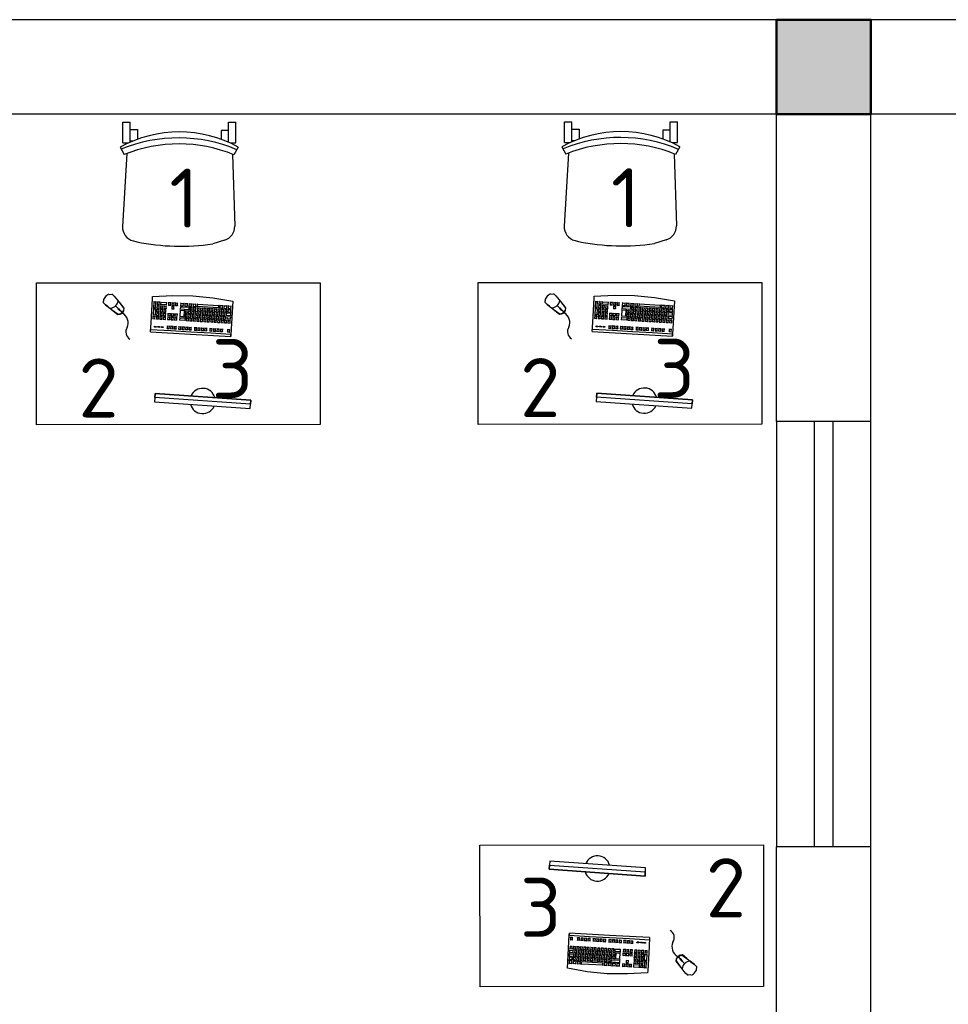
# Model space of a CAD drawing. Header units: millimetres. Extents: x 151654 to 877351, y 70322 to 154322.
# Tile 148 of 173: x 381849 to 385779, y 112288 to 116454. Entities that reach past the tile are written whole.
import ezdxf

# ---------------------------------------------------------------- set-up
doc = ezdxf.new("R2010")
doc.units = ezdxf.units.MM
doc.layers.add('kolonn', color=7, linetype='Continuous')
doc.layers.add('технологич.о', color=152, linetype='Continuous', lineweight=30)
doc.styles.add('GOST', font='isocpeur.ttf')

# ---------------------------------------------------------------- blocks, each defined once
blk = doc.blocks.new('ghsdd')
at = {"ltscale": 50, "true_color": 0x757575}
h = blk.add_hatch(color=8, dxfattribs=at)
h.paths.add_polyline_path([(0, 200), (-200, 200), (-200, 0), (0, 0)])
h.paths.add_polyline_path([(200, 0), (200, 200), (0, 200), (0, 0)])
h.paths.add_polyline_path([(0, 0), (-200, 0), (-200, -200), (0, -200)])
h.paths.add_polyline_path([(0, 0), (0, -200), (200, -200), (200, 0)])
at = {"lineweight": 50, "ltscale": 50}
blk.add_lwpolyline([(200, 200), (200, -200), (-200, -200), (-200, 200), (200, 200)], dxfattribs=at)
blk = doc.blocks.new('клавиатура')
at = {"layer": 'технологич.о', "ltscale": 2}
for p, q in [((-819747.7, 168021.3), (-819733.3, 168105.6)), ((-819733.3, 168105.6), (-819592.6, 168097.4)), ((-819712.4, 168098.6), (-819713.7, 168099.7)), ((-819713.1, 168087), (-819712.4, 168098.6)), ((-819701.9, 168098), (-819712.4, 168098.6)), ((-819702.6, 168086.4), (-819701.9, 168098)), ((-819701.9, 168098), (-819700.9, 168098.7)), ((-819697.1, 168097.7), (-819698.3, 168098.8)), ((-819697.8, 168086), (-819697.1, 168097.7)), ((-819686.6, 168097.1), (-819697.1, 168097.7)), ((-819687.3, 168085.4), (-819686.6, 168097.1)), ((-819686.6, 168097.1), (-819685.7, 168097.7)), ((-819682.4, 168096.8), (-819683.4, 168097.8)), ((-819683.4, 168078.8), (-819682.4, 168096.8)), ((-819682.4, 168096.8), (-819671.9, 168096.2)), ((-819671.9, 168096.2), (-819672.9, 168078.2)), ((-819671.9, 168096.2), (-819671.1, 168096.8)), ((-819667.1, 168095.9), (-819668, 168096.8)), ((-819667.9, 168081.1), (-819667.1, 168095.9)), ((-819667.1, 168095.9), (-819656.6, 168095.3)), ((-819656.6, 168095.3), (-819657.4, 168080.5)), ((-819656.6, 168095.3), (-819655.8, 168095.8)), ((-819651.1, 168095), (-819652.1, 168095.9)), ((-819651.7, 168086), (-819651.1, 168095)), ((-819640.6, 168094.4), (-819651.1, 168095)), ((-819641.1, 168085.4), (-819640.6, 168094.4)), ((-819640.6, 168094.4), (-819639.9, 168094.9)), ((-819613.1, 168092.8), (-819613.9, 168093.5)), ((-819592.6, 168097.4), (-819598, 168012.6)), ((-819593.9, 167927.3), (-819584.1, 168096.9)), ((-819584.1, 168096.9), (-819592.6, 168097.4)), ((-819591.9, 168097.4), (-819584.1, 168096.9)), ((-819716.4, 168050.3), (-819715.2, 168051.6)), ((-819714.5, 168063.2), (-819715.6, 168064.3)), ((-819715.4, 168067.9), (-819714.1, 168069.2)), ((-819715.2, 168051.6), (-819714.5, 168063.2)), ((-819715.2, 168051.6), (-819704.6, 168051)), ((-819713.5, 168080.8), (-819714.7, 168081.9)), ((-819714.5, 168085.6), (-819713.1, 168087)), ((-819704, 168062.6), (-819714.5, 168063.2)), ((-819714.1, 168069.2), (-819713.5, 168080.8)), ((-819714.1, 168069.2), (-819703.6, 168068.6)), ((-819702.9, 168080.2), (-819713.5, 168080.8)), ((-819713.1, 168087), (-819702.6, 168086.4)), ((-819704.6, 168051), (-819704, 168062.6)), ((-819704, 168062.6), (-819703, 168063.2)), ((-819703.6, 168068.6), (-819702.9, 168080.2)), ((-819703.6, 168068.6), (-819702.8, 168067.6)), ((-819702.9, 168080.2), (-819701.9, 168080.9)), ((-819702.6, 168086.4), (-819701.7, 168085.3)), ((-819699.9, 168052), (-819700.9, 168052.9)), ((-819700.7, 168056.8), (-819699.6, 168057.6)), ((-819700.5, 168043.1), (-819699.9, 168052)), ((-819699.1, 168066.6), (-819700.1, 168067.5)), ((-819699.9, 168071.3), (-819698.8, 168072.2)), ((-819689.4, 168051.4), (-819699.9, 168052)), ((-819699.6, 168057.6), (-819699.1, 168066.6)), ((-819699.6, 168057.6), (-819689.1, 168057)), ((-819698.2, 168081.2), (-819699.3, 168082.2)), ((-819688.6, 168066), (-819699.1, 168066.6)), ((-819699, 168085.1), (-819697.8, 168086)), ((-819698.8, 168072.2), (-819698.2, 168081.2)), ((-819698.8, 168072.2), (-819688.2, 168071.6)), ((-819687.7, 168080.6), (-819698.2, 168081.2)), ((-819697.8, 168086), (-819687.3, 168085.4)), ((-819689.9, 168042.5), (-819689.4, 168051.4)), ((-819689.4, 168051.4), (-819688.7, 168051.9)), ((-819689.1, 168057), (-819688.6, 168066)), ((-819689.1, 168057), (-819688.4, 168056.4)), ((-819688.6, 168066), (-819687.8, 168066.5)), ((-819688.2, 168071.6), (-819687.7, 168080.6)), ((-819688.2, 168071.6), (-819687.5, 168070.9)), ((-819687.7, 168080.6), (-819686.8, 168081.2)), ((-819687.3, 168085.4), (-819686.5, 168084.7)), ((-819684.2, 168058.5), (-819685.1, 168059.3)), ((-819684.9, 168063.3), (-819683.9, 168064.2)), ((-819684.7, 168049.6), (-819684.2, 168058.5)), ((-819684.5, 168077.9), (-819683.4, 168078.8)), ((-819683.3, 168073.1), (-819684.3, 168074)), ((-819673.7, 168057.9), (-819684.2, 168058.5)), ((-819683.9, 168064.2), (-819683.3, 168073.1)), ((-819683.9, 168064.2), (-819673.3, 168063.6)), ((-819683.4, 168078.8), (-819672.9, 168078.2)), ((-819672.8, 168072.5), (-819683.3, 168073.1)), ((-819674.2, 168048.9), (-819673.7, 168057.9)), ((-819673.7, 168057.9), (-819673, 168058.4)), ((-819673.3, 168063.6), (-819672.8, 168072.5)), ((-819673.3, 168063.6), (-819672.7, 168062.9)), ((-819672.9, 168078.2), (-819672.3, 168077.5)), ((-819672.8, 168072.5), (-819672.1, 168073)), ((-819670.2, 168050.7), (-819669.2, 168051.4)), ((-819668.7, 168060.4), (-819669.5, 168061.2)), ((-819669.4, 168065.2), (-819668.4, 168066)), ((-819669.2, 168051.4), (-819668.7, 168060.4)), ((-819669.2, 168051.4), (-819658.7, 168050.8)), ((-819668.9, 168080.2), (-819667.9, 168081.1)), ((-819667.9, 168075), (-819668.8, 168075.8)), ((-819658.2, 168059.8), (-819668.7, 168060.4)), ((-819668.4, 168066), (-819667.9, 168075)), ((-819668.4, 168066), (-819657.8, 168065.4)), ((-819667.9, 168081.1), (-819657.4, 168080.5)), ((-819657.3, 168074.4), (-819667.9, 168075)), ((-819658.7, 168050.8), (-819658.2, 168059.8)), ((-819658.2, 168059.8), (-819657.5, 168060.2)), ((-819657.8, 168065.4), (-819657.3, 168074.4)), ((-819657.8, 168065.4), (-819657.3, 168064.8)), ((-819657.4, 168080.5), (-819656.8, 168079.9)), ((-819657.3, 168074.4), (-819656.6, 168074.9)), ((-819653.7, 168051.4), (-819654.6, 168052.2)), ((-819654.3, 168056.2), (-819653.3, 168057)), ((-819654.2, 168042.4), (-819653.7, 168051.4)), ((-819652.8, 168065.9), (-819653.7, 168066.8)), ((-819643.1, 168050.8), (-819653.7, 168051.4)), ((-819653.5, 168070.7), (-819652.5, 168071.5)), ((-819653.3, 168057), (-819652.8, 168065.9)), ((-819653.3, 168057), (-819642.8, 168056.3)), ((-819652, 168080.5), (-819652.9, 168081.3)), ((-819642.3, 168065.3), (-819652.8, 168065.9)), ((-819652.7, 168085.2), (-819651.7, 168086)), ((-819652.5, 168071.5), (-819652, 168080.5)), ((-819652.5, 168071.5), (-819642, 168070.9)), ((-819641.5, 168079.9), (-819652, 168080.5)), ((-819651.7, 168086), (-819641.1, 168085.4)), ((-819642.8, 168056.3), (-819642.3, 168065.3)), ((-819642.8, 168056.3), (-819642.2, 168055.7)), ((-819642.3, 168065.3), (-819641.6, 168065.8)), ((-819642, 168070.9), (-819641.5, 168079.9)), ((-819642, 168070.9), (-819641.4, 168070.3)), ((-819641.5, 168079.9), (-819640.8, 168080.4)), ((-819641.1, 168085.4), (-819640.5, 168084.8)), ((-819616.2, 168053.6), (-819615.4, 168054.3)), ((-819614.8, 168063.2), (-819615.6, 168064)), ((-819615.4, 168054.3), (-819614.8, 168063.2)), ((-819615.4, 168054.3), (-819604.8, 168053.7)), ((-819604.3, 168062.6), (-819614.8, 168063.2)), ((-819614.5, 168083.2), (-819613.7, 168083.8)), ((-819613.7, 168083.8), (-819613.1, 168092.8)), ((-819613.7, 168083.8), (-819603.1, 168083.2)), ((-819602.6, 168092.2), (-819613.1, 168092.8)), ((-819604.8, 168053.7), (-819604.3, 168062.6)), ((-819604.8, 168053.7), (-819604.1, 168052.9)), ((-819604.3, 168062.6), (-819603.4, 168063.3)), ((-819603.1, 168083.2), (-819602.6, 168092.2)), ((-819603.1, 168083.2), (-819602.3, 168082.4)), ((-819602.6, 168092.2), (-819601.7, 168092.8)), ((-819756.1, 167936.7), (-819747.7, 168021.3)), ((-819720.7, 167956.1), (-819715.5, 168046)), ((-819715.5, 168046), (-819716.6, 168047.1)), ((-819715.5, 168046), (-819705, 168045.4)), ((-819705, 168045.4), (-819710.2, 167955.5)), ((-819705, 168045.4), (-819704.1, 168046)), ((-819704.6, 168051), (-819703.9, 168050)), ((-819703.2, 168012.6), (-819702.2, 168013.4)), ((-819701.7, 168022.4), (-819702.6, 168023.3)), ((-819702.3, 168027.5), (-819701.3, 168028.3)), ((-819702.2, 168013.4), (-819701.7, 168022.4)), ((-819702.2, 168013.4), (-819691.6, 168012.8)), ((-819700.8, 168037.3), (-819701.7, 168038.2)), ((-819691.1, 168021.8), (-819701.7, 168022.4)), ((-819701.5, 168042.2), (-819700.5, 168043.1)), ((-819701.3, 168028.3), (-819700.8, 168037.3)), ((-819701.3, 168028.3), (-819690.8, 168027.7)), ((-819690.3, 168036.7), (-819700.8, 168037.3)), ((-819700.5, 168043.1), (-819689.9, 168042.5)), ((-819691.6, 168012.8), (-819691.1, 168021.8)), ((-819691.6, 168012.8), (-819691, 168012.2)), ((-819691.1, 168021.8), (-819690.4, 168022.3)), ((-819690.8, 168027.7), (-819690.3, 168036.7)), ((-819690.8, 168027.7), (-819690.1, 168027.1)), ((-819690.3, 168036.7), (-819689.5, 168037.2)), ((-819689.9, 168042.5), (-819689.3, 168041.8)), ((-819686.7, 168014.3), (-819687.6, 168015.1)), ((-819687.4, 168019.5), (-819686.4, 168020.3)), ((-819687.3, 168005.3), (-819686.7, 168014.3)), ((-819685.9, 168029.2), (-819686.8, 168030)), ((-819676.2, 168013.7), (-819686.7, 168014.3)), ((-819686.5, 168034.2), (-819685.5, 168035)), ((-819686.4, 168020.3), (-819685.9, 168029.2)), ((-819686.4, 168020.3), (-819675.9, 168019.6)), ((-819685, 168044), (-819685.9, 168044.8)), ((-819675.4, 168028.6), (-819685.9, 168029.2)), ((-819685.7, 168048.8), (-819684.7, 168049.6)), ((-819685.5, 168035), (-819685, 168044)), ((-819685.5, 168035), (-819675, 168034.4)), ((-819674.5, 168043.3), (-819685, 168044)), ((-819684.7, 168049.6), (-819674.2, 168048.9)), ((-819676.7, 168004.7), (-819676.2, 168013.7)), ((-819676.2, 168013.7), (-819675.6, 168014.2)), ((-819675.9, 168019.6), (-819675.4, 168028.6)), ((-819675.9, 168019.6), (-819675.3, 168019.1)), ((-819675.4, 168028.6), (-819674.7, 168029.1)), ((-819675, 168034.4), (-819674.5, 168043.3)), ((-819675, 168034.4), (-819674.4, 168033.8)), ((-819674.5, 168043.3), (-819673.8, 168043.8)), ((-819674.2, 168048.9), (-819673.6, 168048.4)), ((-819671.3, 168016.2), (-819672.1, 168017)), ((-819671.9, 168021.4), (-819670.9, 168022.1)), ((-819671.8, 168007.2), (-819671.3, 168016.2)), ((-819660.7, 168015.6), (-819671.3, 168016.2)), ((-819670.4, 168031.1), (-819671.2, 168031.9)), ((-819671, 168036.1), (-819670.1, 168036.8)), ((-819670.9, 168022.1), (-819670.4, 168031.1)), ((-819670.9, 168022.1), (-819660.4, 168021.5)), ((-819669.5, 168045.8), (-819670.4, 168046.6)), ((-819659.9, 168030.5), (-819670.4, 168031.1)), ((-819670.1, 168036.8), (-819669.5, 168045.8)), ((-819670.1, 168036.8), (-819659.5, 168036.2)), ((-819659, 168045.2), (-819669.5, 168045.8)), ((-819661.3, 168006.6), (-819660.7, 168015.6)), ((-819660.7, 168015.6), (-819660.1, 168016)), ((-819660.4, 168021.5), (-819659.9, 168030.5)), ((-819660.4, 168021.5), (-819659.8, 168020.9)), ((-819659.9, 168030.5), (-819659.2, 168030.9)), ((-819659.5, 168036.2), (-819659, 168045.2)), ((-819659.5, 168036.2), (-819659, 168035.7)), ((-819659, 168045.2), (-819658.4, 168045.6)), ((-819658.7, 168050.8), (-819658.1, 168050.2)), ((-819656.9, 168012.5), (-819655.9, 168013.3)), ((-819655.4, 168022.3), (-819656.3, 168023.1)), ((-819656, 168027.1), (-819655, 168027.9)), ((-819655.9, 168013.3), (-819655.4, 168022.3)), ((-819655.9, 168013.3), (-819645.3, 168012.7)), ((-819654.5, 168036.8), (-819655.4, 168037.7)), ((-819644.8, 168021.7), (-819655.4, 168022.3)), ((-819655.2, 168041.6), (-819654.2, 168042.4)), ((-819655, 168027.9), (-819654.5, 168036.8)), ((-819655, 168027.9), (-819644.5, 168027.3)), ((-819644, 168036.2), (-819654.5, 168036.8)), ((-819654.2, 168042.4), (-819643.7, 168041.8)), ((-819645.3, 168012.7), (-819644.8, 168021.7)), ((-819645.3, 168012.7), (-819644.8, 168012.1)), ((-819644.8, 168021.7), (-819644.1, 168022.2)), ((-819644.5, 168027.3), (-819644, 168036.2)), ((-819644.5, 168027.3), (-819643.9, 168026.6)), ((-819644, 168036.2), (-819643.3, 168036.7)), ((-819643.7, 168041.8), (-819643.1, 168050.8)), ((-819643.7, 168041.8), (-819643.1, 168041.2)), ((-819643.1, 168050.8), (-819642.4, 168051.3)), ((-819617.4, 168018.4), (-819618.2, 168019.1)), ((-819618, 168023.7), (-819617.1, 168024.3)), ((-819618, 168009.4), (-819617.4, 168018.4)), ((-819616.6, 168033.3), (-819617.4, 168034)), ((-819606.9, 168017.8), (-819617.4, 168018.4)), ((-819617.1, 168038.4), (-819616.2, 168039.1)), ((-819617.1, 168024.3), (-819616.6, 168033.3)), ((-819617.1, 168024.3), (-819606.6, 168023.7)), ((-819606.1, 168032.7), (-819616.6, 168033.3)), ((-819615.7, 168048.1), (-819616.5, 168048.8)), ((-819616.2, 168039.1), (-819615.7, 168048.1)), ((-819616.2, 168039.1), (-819605.7, 168038.5)), ((-819605.2, 168047.5), (-819615.7, 168048.1)), ((-819607.4, 168008.8), (-819606.9, 168017.8)), ((-819606.9, 168017.8), (-819606, 168018.4)), ((-819606.6, 168023.7), (-819606.1, 168032.7)), ((-819606.6, 168023.7), (-819605.8, 168022.9)), ((-819606.1, 168032.7), (-819605.1, 168033.3)), ((-819605.7, 168038.5), (-819605.2, 168047.5)), ((-819605.7, 168038.5), (-819604.9, 168037.7)), ((-819605.2, 168047.5), (-819604.3, 168048.1)), ((-819598, 168012.6), (-819602.5, 167927.8)), ((-819705.7, 167969), (-819704.7, 167969.8)), ((-819704.2, 167978.7), (-819705.1, 167979.6)), ((-819704.9, 167983.5), (-819703.9, 167984.3)), ((-819704.7, 167969.8), (-819704.2, 167978.7)), ((-819704.7, 167969.8), (-819694.2, 167969.2)), ((-819703.3, 167993.3), (-819704.3, 167994.1)), ((-819693.7, 167978.1), (-819704.2, 167978.7)), ((-819704, 167998.1), (-819703, 167998.9)), ((-819703.9, 167984.3), (-819703.3, 167993.3)), ((-819703.9, 167984.3), (-819693.3, 167983.7)), ((-819702.5, 168007.8), (-819703.4, 168008.7)), ((-819692.8, 167992.7), (-819703.3, 167993.3)), ((-819703, 167998.9), (-819702.5, 168007.8)), ((-819703, 167998.9), (-819692.5, 167998.2)), ((-819692, 168007.2), (-819702.5, 168007.8)), ((-819694.2, 167969.2), (-819693.7, 167978.1)), ((-819694.2, 167969.2), (-819693.6, 167968.6)), ((-819693.7, 167978.1), (-819693, 167978.6)), ((-819693.3, 167983.7), (-819692.8, 167992.7)), ((-819693.3, 167983.7), (-819692.7, 167983.1)), ((-819692.8, 167992.7), (-819692.1, 167993.1)), ((-819692.5, 167998.2), (-819692, 168007.2)), ((-819692.5, 167998.2), (-819691.9, 167997.6)), ((-819692, 168007.2), (-819691.2, 168007.7)), ((-819689.3, 167970.7), (-819690.1, 167971.4)), ((-819689.9, 167975.5), (-819689, 167976.2)), ((-819689.8, 167961.7), (-819689.3, 167970.7)), ((-819688.4, 167985.2), (-819689.3, 167986)), ((-819678.7, 167970.1), (-819689.3, 167970.7)), ((-819689, 167990), (-819688.1, 167990.8)), ((-819689, 167976.2), (-819688.4, 167985.2)), ((-819689, 167976.2), (-819678.4, 167975.6)), ((-819687.6, 167999.8), (-819688.4, 168000.6)), ((-819677.9, 167984.6), (-819688.4, 167985.2)), ((-819688.2, 168004.6), (-819687.3, 168005.3)), ((-819688.1, 167990.8), (-819687.6, 167999.8)), ((-819688.1, 167990.8), (-819677.6, 167990.2)), ((-819677.1, 167999.1), (-819687.6, 167999.8)), ((-819687.3, 168005.3), (-819676.7, 168004.7)), ((-819679.3, 167961.1), (-819678.7, 167970.1)), ((-819678.7, 167970.1), (-819678.1, 167970.5)), ((-819678.4, 167975.6), (-819677.9, 167984.6)), ((-819678.4, 167975.6), (-819677.9, 167975.1)), ((-819677.9, 167984.6), (-819677.3, 167985)), ((-819677.6, 167990.2), (-819677.1, 167999.1)), ((-819677.6, 167990.2), (-819677, 167989.6)), ((-819677.1, 167999.1), (-819676.4, 167999.6)), ((-819676.7, 168004.7), (-819676.2, 168004.2)), ((-819673.8, 167972.5), (-819674.6, 167973.3)), ((-819674.4, 167977.4), (-819673.5, 167978.1)), ((-819674.3, 167963.6), (-819673.8, 167972.5)), ((-819672.9, 167987), (-819673.8, 167987.8)), ((-819663.3, 167971.9), (-819673.8, 167972.5)), ((-819673.5, 167991.9), (-819672.6, 167992.6)), ((-819673.5, 167978.1), (-819672.9, 167987)), ((-819673.5, 167978.1), (-819662.9, 167977.5)), ((-819672.1, 168001.6), (-819672.9, 168002.4)), ((-819662.4, 167986.4), (-819672.9, 167987)), ((-819672.7, 168006.5), (-819671.8, 168007.2)), ((-819672.6, 167992.6), (-819672.1, 168001.6)), ((-819672.6, 167992.6), (-819662.1, 167992)), ((-819661.6, 168001), (-819672.1, 168001.6)), ((-819671.8, 168007.2), (-819661.3, 168006.6)), ((-819663.8, 167962.9), (-819663.3, 167971.9)), ((-819663.3, 167971.9), (-819662.7, 167972.3)), ((-819662.9, 167977.5), (-819662.4, 167986.4)), ((-819662.9, 167977.5), (-819662.4, 167976.9)), ((-819662.4, 167986.4), (-819661.8, 167986.9)), ((-819662.1, 167992), (-819661.6, 168001)), ((-819662.1, 167992), (-819661.6, 167991.5)), ((-819661.6, 168001), (-819661, 168001.4)), ((-819661.3, 168006.6), (-819660.7, 168006)), ((-819659.4, 167967.9), (-819658.5, 167968.7)), ((-819657.9, 167977.7), (-819658.8, 167978.5)), ((-819658.6, 167983), (-819657.6, 167983.8)), ((-819658.5, 167968.7), (-819657.9, 167977.7)), ((-819658.5, 167968.7), (-819647.9, 167968.1)), ((-819657.1, 167992.7), (-819657.9, 167993.5)), ((-819647.4, 167977), (-819657.9, 167977.7)), ((-819657.7, 167997.5), (-819656.7, 167998.3)), ((-819657.6, 167983.8), (-819657.1, 167992.7)), ((-819657.6, 167983.8), (-819647.1, 167983.1)), ((-819656.2, 168007.2), (-819657.1, 168008.1)), ((-819646.5, 167992.1), (-819657.1, 167992.7)), ((-819656.7, 167998.3), (-819656.2, 168007.2)), ((-819656.7, 167998.3), (-819646.2, 167997.6)), ((-819645.7, 168006.6), (-819656.2, 168007.2)), ((-819647.9, 167968.1), (-819647.4, 167977)), ((-819647.9, 167968.1), (-819647.4, 167967.5)), ((-819647.4, 167977), (-819646.7, 167977.5)), ((-819647.1, 167983.1), (-819646.5, 167992.1)), ((-819647.1, 167983.1), (-819646.5, 167982.6)), ((-819646.5, 167992.1), (-819645.9, 167992.6)), ((-819646.2, 167997.6), (-819645.7, 168006.6)), ((-819646.2, 167997.6), (-819645.6, 167997.1)), ((-819645.7, 168006.6), (-819645, 168007.1)), ((-819620.4, 167967.3), (-819621.2, 167968)), ((-819620.9, 167972.2), (-819620.1, 167972.9)), ((-819619.6, 167981.8), (-819620.3, 167982.6)), ((-819620.1, 167986.6), (-819619.2, 167987.3)), ((-819620.1, 167972.9), (-819619.6, 167981.8)), ((-819620.1, 167972.9), (-819609.6, 167972.2)), ((-819609, 167981.2), (-819619.6, 167981.8)), ((-819618.7, 167996.3), (-819619.5, 167997)), ((-819619.2, 167987.3), (-819618.7, 167996.3)), ((-819619.2, 167987.3), (-819608.7, 167986.7)), ((-819618.8, 168008.7), (-819618, 168009.4)), ((-819608.2, 167995.7), (-819618.7, 167996.3)), ((-819618, 168009.4), (-819607.4, 168008.8)), ((-819609.6, 167972.2), (-819609, 167981.2)), ((-819609.6, 167972.2), (-819608.8, 167971.5)), ((-819609, 167981.2), (-819608.1, 167981.8)), ((-819608.7, 167986.7), (-819608.2, 167995.7)), ((-819608.7, 167986.7), (-819607.9, 167985.9)), ((-819608.2, 167995.7), (-819607.3, 167996.3)), ((-819607.4, 168008.8), (-819606.7, 168008)), ((-819757.4, 167851.6), (-819756.1, 167936.7)), ((-819722.1, 167932.3), (-819723.1, 167933.2)), ((-819722.8, 167937.4), (-819721.7, 167938.5)), ((-819722.8, 167920.7), (-819722.1, 167932.3)), ((-819721, 167950.1), (-819722.1, 167951)), ((-819711.6, 167931.6), (-819722.1, 167932.3)), ((-819721.8, 167954.9), (-819720.7, 167956.1)), ((-819721.7, 167938.5), (-819721, 167950.1)), ((-819721.7, 167938.5), (-819711.2, 167937.9)), ((-819710.5, 167949.5), (-819721, 167950.1)), ((-819720.7, 167956.1), (-819710.2, 167955.5)), ((-819712.2, 167920.1), (-819711.6, 167931.6)), ((-819711.6, 167931.6), (-819710.7, 167932.2)), ((-819711.2, 167937.9), (-819710.5, 167949.5)), ((-819711.2, 167937.9), (-819710.5, 167937)), ((-819710.5, 167949.5), (-819709.7, 167950.1)), ((-819710.2, 167955.5), (-819709.5, 167954.6)), ((-819706.7, 167934.6), (-819707.6, 167935.4)), ((-819707.4, 167939.6), (-819706.4, 167940.3)), ((-819707.3, 167925.6), (-819706.7, 167934.6)), ((-819705.9, 167949.3), (-819706.8, 167950.1)), ((-819696.2, 167934), (-819706.7, 167934.6)), ((-819706.5, 167954.4), (-819705.5, 167955.2)), ((-819706.4, 167940.3), (-819705.9, 167949.3)), ((-819706.4, 167940.3), (-819695.9, 167939.7)), ((-819705, 167964.2), (-819705.9, 167965)), ((-819695.4, 167948.7), (-819705.9, 167949.3)), ((-819705.5, 167955.2), (-819705, 167964.2)), ((-819705.5, 167955.2), (-819695, 167954.6)), ((-819694.5, 167963.6), (-819705, 167964.2)), ((-819696.7, 167925), (-819696.2, 167934)), ((-819696.2, 167934), (-819695.5, 167934.4)), ((-819695.9, 167939.7), (-819695.4, 167948.7)), ((-819695.9, 167939.7), (-819695.3, 167939.1)), ((-819695.4, 167948.7), (-819694.7, 167949.2)), ((-819695, 167954.6), (-819694.5, 167963.6)), ((-819695, 167954.6), (-819694.4, 167954)), ((-819694.5, 167963.6), (-819693.8, 167964)), ((-819691.8, 167927.2), (-819692.6, 167928)), ((-819692.4, 167931.5), (-819691.5, 167932.3)), ((-819692.3, 167918.2), (-819691.8, 167927.2)), ((-819691, 167941.2), (-819691.8, 167942)), ((-819681.3, 167926.6), (-819691.8, 167927.2)), ((-819691.6, 167946.4), (-819690.6, 167947.1)), ((-819691.5, 167932.3), (-819691, 167941.2)), ((-819691.5, 167932.3), (-819681, 167931.7)), ((-819680.5, 167940.6), (-819691, 167941.2)), ((-819690.1, 167956.1), (-819690.9, 167956.9)), ((-819690.7, 167961), (-819689.8, 167961.7)), ((-819690.6, 167947.1), (-819690.1, 167956.1)), ((-819690.6, 167947.1), (-819680.1, 167946.5)), ((-819679.6, 167955.5), (-819690.1, 167956.1)), ((-819689.8, 167961.7), (-819679.3, 167961.1)), ((-819681.8, 167917.6), (-819681.3, 167926.6)), ((-819681.3, 167926.6), (-819680.6, 167927)), ((-819681, 167931.7), (-819680.5, 167940.6)), ((-819681, 167931.7), (-819680.4, 167931.1)), ((-819680.5, 167940.6), (-819679.8, 167941.1)), ((-819680.1, 167946.5), (-819679.6, 167955.5)), ((-819680.1, 167946.5), (-819679.6, 167946)), ((-819679.6, 167955.5), (-819679, 167955.9)), ((-819679.3, 167961.1), (-819678.7, 167960.5)), ((-819676.3, 167928.4), (-819677.2, 167929.1)), ((-819676.9, 167933.4), (-819676, 167934.1)), ((-819676.9, 167919.4), (-819676.3, 167928.4)), ((-819675.5, 167943.1), (-819676.3, 167943.9)), ((-819665.8, 167927.7), (-819676.3, 167928.4)), ((-819676.1, 167948.3), (-819675.2, 167949)), ((-819676, 167934.1), (-819675.5, 167943.1)), ((-819676, 167934.1), (-819665.5, 167933.5)), ((-819665, 167942.5), (-819675.5, 167943.1)), ((-819674.6, 167958), (-819675.4, 167958.7)), ((-819675.2, 167962.8), (-819674.3, 167963.6)), ((-819675.2, 167949), (-819674.6, 167958)), ((-819675.2, 167949), (-819664.6, 167948.4)), ((-819664.1, 167957.3), (-819674.6, 167958)), ((-819674.3, 167963.6), (-819663.8, 167962.9)), ((-819666.3, 167918.8), (-819665.8, 167927.7)), ((-819665.8, 167927.7), (-819665.2, 167928.2)), ((-819665.5, 167933.5), (-819665, 167942.5)), ((-819665.5, 167933.5), (-819665, 167933)), ((-819665, 167942.5), (-819664.4, 167942.9)), ((-819664.6, 167948.4), (-819664.1, 167957.3)), ((-819664.6, 167948.4), (-819664.1, 167947.8)), ((-819664.1, 167957.3), (-819663.5, 167957.8)), ((-819663.8, 167962.9), (-819663.3, 167962.4)), ((-819660.5, 167933.1), (-819661.4, 167933.9)), ((-819661.2, 167938), (-819660.2, 167938.8)), ((-819661, 167924.1), (-819660.5, 167933.1)), ((-819659.7, 167947.8), (-819660.5, 167948.6)), ((-819650, 167932.5), (-819660.5, 167933.1)), ((-819660.3, 167952.9), (-819659.3, 167953.7)), ((-819660.2, 167938.8), (-819659.7, 167947.8)), ((-819660.2, 167938.8), (-819649.7, 167938.2)), ((-819658.8, 167962.6), (-819659.7, 167963.5)), ((-819649.1, 167947.1), (-819659.7, 167947.8)), ((-819659.3, 167953.7), (-819658.8, 167962.6)), ((-819659.3, 167953.7), (-819648.8, 167953.1)), ((-819648.3, 167962), (-819658.8, 167962.6)), ((-819650.5, 167923.5), (-819650, 167932.5)), ((-819650, 167932.5), (-819649.3, 167932.9)), ((-819649.7, 167938.2), (-819649.1, 167947.1)), ((-819649.7, 167938.2), (-819649.1, 167937.6)), ((-819649.1, 167947.1), (-819648.5, 167947.6)), ((-819648.8, 167953.1), (-819648.3, 167962)), ((-819648.8, 167953.1), (-819648.2, 167952.5)), ((-819648.3, 167962), (-819647.6, 167962.5)), ((-819622.6, 167930.2), (-819623.3, 167930.9)), ((-819623.1, 167921.2), (-819622.6, 167930.2)), ((-819622.6, 167943), (-819621.8, 167943.7)), ((-819612, 167929.6), (-819622.6, 167930.2)), ((-819621.3, 167952.7), (-819622, 167953.4)), ((-819621.8, 167957.7), (-819620.9, 167958.3)), ((-819621.8, 167943.7), (-819621.3, 167952.7)), ((-819621.8, 167943.7), (-819611.2, 167943.1)), ((-819610.7, 167952.1), (-819621.3, 167952.7)), ((-819620.9, 167958.3), (-819620.4, 167967.3)), ((-819620.9, 167958.3), (-819610.4, 167957.7)), ((-819609.9, 167966.7), (-819620.4, 167967.3)), ((-819612.5, 167920.6), (-819612, 167929.6)), ((-819612, 167929.6), (-819611.1, 167930.2)), ((-819611.2, 167943.1), (-819610.7, 167952.1)), ((-819611.2, 167943.1), (-819610.5, 167942.3)), ((-819610.7, 167952.1), (-819609.8, 167952.7)), ((-819610.4, 167957.7), (-819609.9, 167966.7)), ((-819610.4, 167957.7), (-819609.6, 167956.9)), ((-819609.9, 167966.7), (-819609, 167967.3)), ((-819602.5, 167927.8), (-819607.8, 167843)), ((-819603.7, 167757.6), (-819593.9, 167927.3)), ((-819726, 167884.4), (-819724.8, 167885.6)), ((-819724.1, 167897.2), (-819725.2, 167898.2)), ((-819724.9, 167902), (-819723.8, 167903.1)), ((-819724.8, 167885.6), (-819724.1, 167897.2)), ((-819724.8, 167885.6), (-819714.3, 167885)), ((-819723.1, 167914.7), (-819724.1, 167915.7)), ((-819713.6, 167896.6), (-819724.1, 167897.2)), ((-819723.9, 167919.5), (-819722.8, 167920.7)), ((-819723.8, 167903.1), (-819723.1, 167914.7)), ((-819723.8, 167903.1), (-819713.2, 167902.5)), ((-819712.6, 167914.1), (-819723.1, 167914.7)), ((-819722.8, 167920.7), (-819712.2, 167920.1)), ((-819714.3, 167885), (-819713.6, 167896.6)), ((-819714.3, 167885), (-819713.5, 167884.1)), ((-819713.6, 167896.6), (-819712.7, 167897.2)), ((-819713.2, 167902.5), (-819712.6, 167914.1)), ((-819713.2, 167902.5), (-819712.5, 167901.6)), ((-819712.6, 167914.1), (-819711.7, 167914.7)), ((-819712.2, 167920.1), (-819711.5, 167919.2)), ((-819709.7, 167884), (-819707.6, 167919.8)), ((-819707.6, 167919.8), (-819708.5, 167920.7)), ((-819708.2, 167924.8), (-819707.3, 167925.6)), ((-819707.6, 167919.8), (-819697.1, 167919.2)), ((-819707.3, 167925.6), (-819696.7, 167925)), ((-819697.1, 167919.2), (-819699.2, 167883.4)), ((-819697.1, 167919.2), (-819696.4, 167919.7)), ((-819696.7, 167925), (-819696.1, 167924.4)), ((-819694, 167900.1), (-819694.9, 167901.1)), ((-819694.8, 167883.2), (-819694, 167900.1)), ((-819694.3, 167903.5), (-819693.3, 167904.3)), ((-819694, 167900.1), (-819667.5, 167898.6)), ((-819692.8, 167913.3), (-819693.7, 167914.1)), ((-819693.3, 167904.3), (-819692.8, 167913.3)), ((-819693.3, 167904.3), (-819682.8, 167903.7)), ((-819693.2, 167917.5), (-819692.3, 167918.2)), ((-819682.3, 167912.7), (-819692.8, 167913.3)), ((-819692.3, 167918.2), (-819681.8, 167917.6)), ((-819682.8, 167903.7), (-819682.3, 167912.7)), ((-819682.8, 167903.7), (-819682.2, 167903.1)), ((-819682.3, 167912.7), (-819681.6, 167913.2)), ((-819681.8, 167917.6), (-819681.2, 167917)), ((-819678.7, 167903.8), (-819677.7, 167904.5)), ((-819677.2, 167913.5), (-819678, 167914.3)), ((-819677.8, 167918.7), (-819676.9, 167919.4)), ((-819677.7, 167904.5), (-819677.2, 167913.5)), ((-819677.7, 167904.5), (-819667.2, 167903.9)), ((-819666.7, 167912.9), (-819677.2, 167913.5)), ((-819676.9, 167919.4), (-819666.3, 167918.8)), ((-819667.5, 167898.6), (-819668.5, 167881.6)), ((-819667.5, 167898.6), (-819667, 167898.9)), ((-819667.2, 167903.9), (-819666.7, 167912.9)), ((-819667.2, 167903.9), (-819666.7, 167903.4)), ((-819666.7, 167912.9), (-819666.1, 167913.3)), ((-819666.3, 167918.8), (-819665.8, 167918.2)), ((-819663.5, 167881.4), (-819662.2, 167903.7)), ((-819662.2, 167903.7), (-819663.1, 167904.5)), ((-819662.9, 167908.8), (-819661.9, 167909.6)), ((-819661.4, 167918.5), (-819662.3, 167919.4)), ((-819662.2, 167903.7), (-819651.7, 167903)), ((-819662, 167923.3), (-819661, 167924.1)), ((-819661.9, 167909.6), (-819661.4, 167918.5)), ((-819661.9, 167909.6), (-819651.4, 167909)), ((-819650.8, 167917.9), (-819661.4, 167918.5)), ((-819661, 167924.1), (-819650.5, 167923.5)), ((-819651.7, 167903), (-819653, 167880.8)), ((-819651.7, 167903), (-819651, 167903.5)), ((-819651.4, 167909), (-819650.8, 167917.9)), ((-819651.4, 167909), (-819650.8, 167908.4)), ((-819650.8, 167917.9), (-819650.2, 167918.4)), ((-819650.5, 167923.5), (-819649.9, 167922.9)), ((-819625.1, 167886.2), (-819625.9, 167886.9)), ((-819625.6, 167891.4), (-819624.8, 167892.1)), ((-819625.6, 167877.2), (-819625.1, 167886.2)), ((-819614.6, 167885.6), (-819625.1, 167886.2)), ((-819624.2, 167901.1), (-819625, 167901.8)), ((-819624.8, 167906.1), (-819623.9, 167906.8)), ((-819624.8, 167892.1), (-819624.2, 167901.1)), ((-819624.8, 167892.1), (-819614.2, 167891.5)), ((-819623.4, 167915.7), (-819624.2, 167916.5)), ((-819613.7, 167900.5), (-819624.2, 167901.1)), ((-819623.9, 167920.5), (-819623.1, 167921.2)), ((-819623.9, 167906.8), (-819623.4, 167915.7)), ((-819623.9, 167906.8), (-819613.4, 167906.1)), ((-819612.9, 167915.1), (-819623.4, 167915.7)), ((-819623.1, 167921.2), (-819612.5, 167920.6)), ((-819615.1, 167876.6), (-819614.6, 167885.6)), ((-819614.6, 167885.6), (-819613.7, 167886.2)), ((-819614.2, 167891.5), (-819613.7, 167900.5)), ((-819614.2, 167891.5), (-819613.5, 167890.7)), ((-819613.7, 167900.5), (-819612.8, 167901.1)), ((-819613.4, 167906.1), (-819612.9, 167915.1)), ((-819613.4, 167906.1), (-819612.6, 167905.4)), ((-819612.9, 167915.1), (-819612, 167915.7)), ((-819612.5, 167920.6), (-819611.8, 167919.8)), ((-819753, 167766.3), (-819757.4, 167851.6)), ((-819727.2, 167843.2), (-819728.3, 167844.2)), ((-819728, 167848.1), (-819726.9, 167849)), ((-819727.8, 167834.2), (-819727.2, 167843.2)), ((-819726.4, 167857.9), (-819727.4, 167858.9)), ((-819727.2, 167862.7), (-819726.1, 167863.6)), ((-819716.7, 167842.6), (-819727.2, 167843.2)), ((-819726.9, 167849), (-819726.4, 167857.9)), ((-819726.9, 167849), (-819716.4, 167848.4)), ((-819725.5, 167872.6), (-819726.6, 167873.5)), ((-819715.9, 167857.3), (-819726.4, 167857.9)), ((-819726.1, 167863.6), (-819725.5, 167872.6)), ((-819726.1, 167863.6), (-819715.5, 167863)), ((-819715, 167871.9), (-819725.5, 167872.6)), ((-819716.7, 167842.6), (-819715.9, 167843.2)), ((-819716.4, 167848.4), (-819715.9, 167857.3)), ((-819716.4, 167848.4), (-819715.7, 167847.6)), ((-819715.9, 167857.3), (-819715, 167857.9)), ((-819715.5, 167863), (-819715, 167871.9)), ((-819715.5, 167863), (-819714.8, 167862.3)), ((-819715, 167871.9), (-819714.2, 167872.5)), ((-819712.6, 167847.3), (-819711.6, 167848.1)), ((-819711.1, 167857.1), (-819712, 167857.9)), ((-819711.6, 167848.1), (-819711.1, 167857.1)), ((-819711.6, 167848.1), (-819701.1, 167847.5)), ((-819700.5, 167856.4), (-819711.1, 167857.1)), ((-819710.7, 167883.3), (-819709.7, 167884)), ((-819709.7, 167884), (-819699.2, 167883.4)), ((-819701.1, 167847.5), (-819700.5, 167856.4)), ((-819701.1, 167847.5), (-819700.4, 167846.8)), ((-819700.5, 167856.4), (-819699.8, 167857)), ((-819699.2, 167883.4), (-819698.5, 167882.8)), ((-819696, 167882.3), (-819694.8, 167883.2)), ((-819694.8, 167883.2), (-819668.5, 167881.6)), ((-819681.7, 167845.7), (-819680.9, 167846.3)), ((-819680.4, 167855.3), (-819681.1, 167855.9)), ((-819680.9, 167846.3), (-819680.4, 167855.3)), ((-819680.9, 167846.3), (-819670.4, 167845.7)), ((-819680.8, 167860.3), (-819680.1, 167860.9)), ((-819680.4, 167855.3), (-819669.9, 167854.7)), ((-819679.6, 167869.9), (-819680.2, 167870.5)), ((-819680.1, 167860.9), (-819679.6, 167869.9)), ((-819680.1, 167860.9), (-819669.6, 167860.3)), ((-819679.6, 167869.9), (-819669, 167869.3)), ((-819669.9, 167854.7), (-819670.4, 167845.7)), ((-819670.4, 167845.7), (-819670, 167845.3)), ((-819669.9, 167854.7), (-819669.4, 167855)), ((-819669, 167869.3), (-819669.6, 167860.3)), ((-819669.6, 167860.3), (-819669.2, 167859.9)), ((-819669, 167869.3), (-819668.6, 167869.6)), ((-819668.5, 167881.6), (-819668.1, 167881.3)), ((-819666.6, 167844.6), (-819665.6, 167845.4)), ((-819665.1, 167854.4), (-819666, 167855.2)), ((-819665.7, 167859.2), (-819664.8, 167860)), ((-819665.6, 167845.4), (-819665.1, 167854.4)), ((-819665.6, 167845.4), (-819655.1, 167844.8)), ((-819664.2, 167869), (-819665.1, 167869.8)), ((-819654.6, 167853.8), (-819665.1, 167854.4)), ((-819664.8, 167860), (-819664.2, 167869)), ((-819664.8, 167860), (-819654.2, 167859.4)), ((-819664.5, 167880.8), (-819663.5, 167881.4)), ((-819653.7, 167868.4), (-819664.2, 167869)), ((-819663.5, 167881.4), (-819653, 167880.8)), ((-819655.1, 167844.8), (-819654.6, 167853.8)), ((-819655.1, 167844.8), (-819654.5, 167844.2)), ((-819654.6, 167853.8), (-819653.9, 167854.3)), ((-819654.2, 167859.4), (-819653.7, 167868.4)), ((-819654.2, 167859.4), (-819653.6, 167858.8)), ((-819653.7, 167868.4), (-819653, 167868.9)), ((-819653, 167880.8), (-819652.4, 167880.3)), ((-819628.5, 167842.5), (-819627.6, 167843.2)), ((-819627.1, 167852.2), (-819627.9, 167852.9)), ((-819627.6, 167857.1), (-819626.7, 167857.8)), ((-819627.6, 167843.2), (-819627.1, 167852.2)), ((-819627.6, 167843.2), (-819617.1, 167842.6)), ((-819616.6, 167851.6), (-819627.1, 167852.2)), ((-819626.2, 167866.8), (-819627, 167867.5)), ((-819626.7, 167857.8), (-819626.2, 167866.8)), ((-819626.7, 167857.8), (-819616.2, 167857.2)), ((-819626.5, 167876.5), (-819625.6, 167877.2)), ((-819615.7, 167866.2), (-819626.2, 167866.8)), ((-819625.6, 167877.2), (-819615.1, 167876.6)), ((-819617.1, 167842.6), (-819616.6, 167851.6)), ((-819616.6, 167851.6), (-819615.6, 167852.2)), ((-819616.2, 167857.2), (-819615.7, 167866.2)), ((-819616.2, 167857.2), (-819615.4, 167856.4)), ((-819615.7, 167866.2), (-819614.8, 167866.8)), ((-819615.1, 167876.6), (-819614.3, 167875.8)), ((-819607.8, 167843), (-819612.3, 167758.1)), ((-819729.7, 167800.9), (-819728.3, 167825)), ((-819728.3, 167825), (-819729.4, 167826)), ((-819728.9, 167833.3), (-819727.8, 167834.2)), ((-819728.3, 167825), (-819717.8, 167824.3)), ((-819727.8, 167834.2), (-819717.2, 167833.6)), ((-819717.8, 167824.3), (-819719.2, 167800.3)), ((-819717.8, 167824.3), (-819716.8, 167825)), ((-819717.2, 167833.6), (-819716.7, 167842.6)), ((-819717.2, 167833.6), (-819716.5, 167832.9)), ((-819713.8, 167809.5), (-819714.9, 167810.5)), ((-819714.7, 167814.1), (-819713.5, 167815.1)), ((-819714.3, 167800.5), (-819713.8, 167809.5)), ((-819713, 167824.1), (-819714, 167825.1)), ((-819703.3, 167808.8), (-819713.8, 167809.5)), ((-819713.5, 167815.1), (-819713, 167824.1)), ((-819713.5, 167815.1), (-819703, 167814.5)), ((-819702.5, 167823.5), (-819713, 167824.1)), ((-819703.8, 167799.9), (-819703.3, 167808.8)), ((-819703.3, 167808.8), (-819702.4, 167809.5)), ((-819703, 167814.5), (-819702.5, 167823.5)), ((-819703, 167814.5), (-819702.2, 167813.7)), ((-819702.5, 167823.5), (-819701.6, 167824.1)), ((-819698.5, 167808.6), (-819699.5, 167809.5)), ((-819699.3, 167813.3), (-819698.2, 167814.2)), ((-819699, 167799.6), (-819698.5, 167808.6)), ((-819697.6, 167823.2), (-819698.6, 167824.1)), ((-819688, 167808), (-819698.5, 167808.6)), ((-819698.2, 167814.2), (-819697.6, 167823.2)), ((-819698.2, 167814.2), (-819687.6, 167813.6)), ((-819687.1, 167822.6), (-819697.6, 167823.2)), ((-819688.5, 167799), (-819688, 167808)), ((-819688, 167808), (-819687.2, 167808.5)), ((-819687.6, 167813.6), (-819687.1, 167822.6)), ((-819687.6, 167813.6), (-819687, 167812.9)), ((-819687.1, 167822.6), (-819686.3, 167823.1)), ((-819683.2, 167807.7), (-819684.1, 167808.5)), ((-819683.9, 167812.5), (-819682.8, 167813.3)), ((-819683.7, 167798.7), (-819683.2, 167807.7)), ((-819682.3, 167822.3), (-819683.2, 167823.1)), ((-819672.6, 167807.1), (-819683.2, 167807.7)), ((-819682.8, 167813.3), (-819682.3, 167822.3)), ((-819682.8, 167813.3), (-819672.3, 167812.7)), ((-819682.6, 167830.9), (-819681.8, 167831.6)), ((-819671.8, 167821.7), (-819682.3, 167822.3)), ((-819681.3, 167840.5), (-819682, 167841.2)), ((-819681.8, 167831.6), (-819681.3, 167840.5)), ((-819681.8, 167831.6), (-819671.3, 167830.9)), ((-819681.3, 167840.5), (-819670.7, 167839.9)), ((-819673.2, 167798.1), (-819672.6, 167807.1)), ((-819672.6, 167807.1), (-819671.9, 167807.6)), ((-819672.3, 167812.7), (-819671.8, 167821.7)), ((-819672.3, 167812.7), (-819671.7, 167812.1)), ((-819671.8, 167821.7), (-819671.1, 167822.2)), ((-819670.7, 167839.9), (-819671.3, 167830.9)), ((-819671.3, 167830.9), (-819670.8, 167830.5)), ((-819670.7, 167839.9), (-819670.3, 167840.2)), ((-819667.8, 167806.8), (-819668.8, 167807.7)), ((-819668.6, 167811.6), (-819667.5, 167812.4)), ((-819668.4, 167797.8), (-819667.8, 167806.8)), ((-819667, 167821.4), (-819668, 167822.3)), ((-819657.3, 167806.2), (-819667.8, 167806.8)), ((-819667.5, 167829.8), (-819666.5, 167830.7)), ((-819667.5, 167812.4), (-819667, 167821.4)), ((-819667.5, 167812.4), (-819657, 167811.8)), ((-819656.5, 167820.8), (-819667, 167821.4)), ((-819665.9, 167839.6), (-819666.9, 167840.5)), ((-819666.5, 167830.7), (-819665.9, 167839.6)), ((-819666.5, 167830.7), (-819655.9, 167830.1)), ((-819655.4, 167839), (-819665.9, 167839.6)), ((-819657.8, 167797.2), (-819657.3, 167806.2)), ((-819657.3, 167806.2), (-819656.6, 167806.7)), ((-819657, 167811.8), (-819656.5, 167820.8)), ((-819657, 167811.8), (-819656.4, 167811.2)), ((-819656.5, 167820.8), (-819655.7, 167821.3)), ((-819655.9, 167830.1), (-819655.4, 167839)), ((-819655.9, 167830.1), (-819655.3, 167829.4)), ((-819655.4, 167839), (-819654.7, 167839.5)), ((-819629.3, 167827.9), (-819628.4, 167828.6)), ((-819627.9, 167837.5), (-819628.7, 167838.3)), ((-819628.4, 167828.6), (-819627.9, 167837.5)), ((-819628.4, 167828.6), (-819617.9, 167828)), ((-819617.4, 167836.9), (-819627.9, 167837.5)), ((-819625.7, 167803.8), (-819625.3, 167811.1)), ((-819622, 167803.6), (-819625.7, 167803.8)), ((-819625.3, 167811.1), (-819621.5, 167810.9)), ((-819621.5, 167810.9), (-819622, 167803.6)), ((-819617.9, 167828), (-819617.4, 167836.9)), ((-819617.9, 167828), (-819617.1, 167827.2)), ((-819617.4, 167836.9), (-819616.5, 167837.6)), ((-819617.1, 167842.6), (-819616.3, 167841.8)), ((-819744.6, 167765.8), (-819753, 167766.3)), ((-819641.7, 167759.8), (-819744.6, 167765.8)), ((-819733, 167770.5), (-819731.4, 167771.8)), ((-819730.9, 167780.7), (-819732.3, 167782.1)), ((-819731.9, 167785.5), (-819730.5, 167786.6)), ((-819731.4, 167771.8), (-819730.9, 167780.7)), ((-819731.4, 167771.8), (-819705.7, 167770.3)), ((-819730, 167795.6), (-819731.2, 167796.7)), ((-819731, 167800), (-819729.7, 167800.9)), ((-819705.2, 167779.2), (-819730.9, 167780.7)), ((-819730.5, 167786.6), (-819730, 167795.6)), ((-819730.5, 167786.6), (-819720, 167786)), ((-819719.5, 167795), (-819730, 167795.6)), ((-819729.7, 167800.9), (-819719.2, 167800.3)), ((-819720, 167786), (-819719.5, 167795)), ((-819720, 167786), (-819719.1, 167785.1)), ((-819719.5, 167795), (-819718.4, 167795.7)), ((-819719.2, 167800.3), (-819718.3, 167799.5)), ((-819716.5, 167784.7), (-819715.2, 167785.7)), ((-819714.7, 167794.7), (-819715.8, 167795.8)), ((-819715.6, 167799.5), (-819714.3, 167800.5)), ((-819715.2, 167785.7), (-819714.7, 167794.7)), ((-819715.2, 167785.7), (-819704.7, 167785.1)), ((-819704.2, 167794.1), (-819714.7, 167794.7)), ((-819714.3, 167800.5), (-819703.8, 167799.9)), ((-819705.7, 167770.3), (-819705.2, 167779.2)), ((-819705.7, 167770.3), (-819705, 167769.5)), ((-819705.2, 167779.2), (-819704.3, 167779.8)), ((-819704.7, 167785.1), (-819704.2, 167794.1)), ((-819704.7, 167785.1), (-819703.9, 167784.3)), ((-819704.2, 167794.1), (-819703.2, 167794.8)), ((-819703.8, 167799.9), (-819703, 167799.1)), ((-819702.1, 167768.9), (-819700.7, 167770)), ((-819700.2, 167778.9), (-819701.4, 167780.1)), ((-819701, 167783.9), (-819699.9, 167784.8)), ((-819700.7, 167770), (-819700.2, 167778.9)), ((-819700.7, 167770), (-819675, 167768.5)), ((-819699.4, 167793.8), (-819700.4, 167794.8)), ((-819700.2, 167798.7), (-819699, 167799.6)), ((-819700.2, 167778.9), (-819674.5, 167777.4)), ((-819699.9, 167784.8), (-819699.4, 167793.8)), ((-819699.9, 167784.8), (-819689.3, 167784.2)), ((-819688.8, 167793.2), (-819699.4, 167793.8)), ((-819699, 167799.6), (-819688.5, 167799)), ((-819689.3, 167784.2), (-819688.8, 167793.2)), ((-819689.3, 167784.2), (-819688.6, 167783.5)), ((-819688.8, 167793.2), (-819688, 167793.8)), ((-819688.5, 167799), (-819687.8, 167798.3)), ((-819685.6, 167783.1), (-819684.5, 167784)), ((-819684, 167792.9), (-819685, 167793.8)), ((-819684.7, 167797.9), (-819683.7, 167798.7)), ((-819684.5, 167784), (-819684, 167792.9)), ((-819684.5, 167784), (-819674, 167783.3)), ((-819673.5, 167792.3), (-819684, 167792.9)), ((-819683.7, 167798.7), (-819673.2, 167798.1)), ((-819674.5, 167777.4), (-819675, 167768.5)), ((-819675, 167768.5), (-819674.6, 167768)), ((-819674.5, 167777.4), (-819674.1, 167777.8)), ((-819674, 167783.3), (-819673.5, 167792.3)), ((-819674, 167783.3), (-819673.4, 167782.7)), ((-819673.5, 167792.3), (-819672.8, 167792.8)), ((-819673.2, 167798.1), (-819672.6, 167797.5)), ((-819671.2, 167767.3), (-819670.1, 167768.2)), ((-819669.6, 167777.2), (-819670.5, 167778.1)), ((-819670.3, 167782.2), (-819669.2, 167783.1)), ((-819670.1, 167768.2), (-819669.6, 167777.2)), ((-819670.1, 167768.2), (-819659.6, 167767.6)), ((-819668.7, 167792), (-819669.7, 167792.9)), ((-819659, 167776.6), (-819669.6, 167777.2)), ((-819669.4, 167797), (-819668.4, 167797.8)), ((-819669.2, 167783.1), (-819668.7, 167792)), ((-819669.2, 167783.1), (-819658.7, 167782.5)), ((-819658.2, 167791.4), (-819668.7, 167792)), ((-819668.4, 167797.8), (-819657.8, 167797.2)), ((-819659.6, 167767.6), (-819659, 167776.6)), ((-819659.6, 167767.6), (-819658.9, 167766.9)), ((-819659, 167776.6), (-819658.3, 167777.1)), ((-819658.7, 167782.5), (-819658.2, 167791.4)), ((-819658.7, 167782.5), (-819658.1, 167781.8)), ((-819658.2, 167791.4), (-819657.4, 167791.9)), ((-819657.8, 167797.2), (-819657.2, 167796.6)), ((-819603.7, 167757.6), (-819641.7, 167759.8)), ((-819627.4, 167774.5), (-819627, 167781.7)), ((-819623.7, 167774.3), (-819627.4, 167774.5)), ((-819627, 167781.7), (-819623.3, 167781.5)), ((-819626.6, 167789), (-819626.1, 167796.2)), ((-819622.8, 167788.8), (-819626.6, 167789)), ((-819626.1, 167796.2), (-819622.4, 167796)), ((-819623.3, 167781.5), (-819623.7, 167774.3)), ((-819622.4, 167796), (-819622.8, 167788.8))]:
    blk.add_line(p, q, dxfattribs=at)
blk = doc.blocks.new('мышка')
at = {"layer": 'технологич.о', "ltscale": 2}
for p, q in [((-819729.8, 167624.6), (-819703.5, 167645.1)), ((-819729.8, 167624.6), (-819702.4, 167644.5)), ((-819703.5, 167645.1), (-819693, 167643.8)), ((-819702.4, 167644.5), (-819693.6, 167643.3)), ((-819692.8, 167644.1), (-819694.8, 167644)), ((-819694.8, 167644), (-819692.8, 167644)), ((-819694.8, 167644), (-819692.9, 167643.9)), ((-819693.9, 167628.9), (-819683.5, 167639)), ((-819693.6, 167643.3), (-819685.4, 167637)), ((-819683.5, 167639), (-819692.8, 167644.1)), ((-819685.4, 167637), (-819679.1, 167628.9)), ((-819678.3, 167629.7), (-819683.5, 167639)), ((-819763, 167596), (-819764.7, 167594.4)), ((-819763, 167596), (-819755.1, 167604.1)), ((-819761.5, 167582.5), (-819763, 167596)), ((-819755.1, 167604.1), (-819746.5, 167611.1)), ((-819746.5, 167611.1), (-819729.8, 167624.6)), ((-819713.6, 167609.7), (-819702.7, 167620.2)), ((-819677.8, 167620.4), (-819697.6, 167592.6)), ((-819692.7, 167599.4), (-819677.2, 167619)), ((-819679.1, 167628.9), (-819677.8, 167620.4)), ((-819677.2, 167619), (-819678.7, 167629.3)), ((-819678.5, 167629.4), (-819678.4, 167626.8)), ((-819678.4, 167626.7), (-819678.3, 167629.7)), ((-819678.4, 167626.7), (-819678.3, 167629.7)), ((-819678.4, 167629.6), (-819678.4, 167626.8)), ((-819763.3, 167580.7), (-819757.4, 167572.2)), ((-819757.4, 167572.2), (-819753.4, 167567.1)), ((-819753.4, 167567.1), (-819741.4, 167559)), ((-819741.4, 167559), (-819727.7, 167557.7)), ((-819726.1, 167559.3), (-819739.6, 167560.8)), ((-819727.7, 167557.7), (-819726.1, 167559.3)), ((-819718.1, 167567.4), (-819726.1, 167559.3)), ((-819718.1, 167567.4), (-819703.4, 167585.9)), ((-819711.7, 167576.5), (-819718.1, 167567.4)), ((-819697.6, 167592.6), (-819711.7, 167576.5))]:
    blk.add_line(p, q, dxfattribs=at)
blk.add_lwpolyline([(-819704, 167621.6), (-819701.6, 167619), (-819692.4, 167627.3), (-819694.8, 167629.9)], close=True, dxfattribs=at)
for centre, radius, start, end in [((-819641.9, 167614.8), 48.1, 65.8484, 149.818), ((-819603.3, 167688.2), 35.1, 237.3081, 329.7333), ((-819739.4, 167584.6), 36, 2.1523, 83.1992)]:
    blk.add_arc(centre, radius, start, end, dxfattribs=at)
blk = doc.blocks.new('монитор')
at = {"layer": 'технологич.о', "ltscale": 2}
for points in [[(-819343, 167776.8), (-819308, 167774.3), (-819279.3, 168179.5), (-819314.3, 168182)], [(-819314.3, 168182), (-819296.8, 168180.7), (-819325.5, 167775.5), (-819343, 167776.8)]]:
    blk.add_lwpolyline(points, close=True, dxfattribs=at)
for start, end in [(105.1069, 246.7874), (285.1069, 66.7874)]:
    blk.add_arc((-819311.1, 167978.1), 53.5, start, end, dxfattribs=at)
blk = doc.blocks.new('superkomfortchair 2')
at = {"layer": 'технологич.о', "linetype": 'Continuous'}
for p, q in [((-239.2, -32.01), (-239.2, 55.695)), ((-239.2, 55.695), (-208, 55.695)), ((-208, -28.902), (-208, 55.695)), ((208, -28.451), (208, 55.695)), ((208, 55.695), (239.2, 55.695)), ((239.2, -32.01), (239.2, 55.695)), ((-208, 25.149), (-176.8, 25.149)), ((-176.8, 25.149), (-176.8, -16.449)), ((208, 20.149), (176.8, 20.149)), ((176.8, 20.149), (176.8, -17.679)), ((-239.2, -32.01), (-214.95656, -32.01)), ((-208, -23.451), (-195.0676, -23.451)), ((216.62264, -32.01), (239.2, -32.01)), ((-249.58336, -49.416), (-233.80448, -80.984)), ((-222.58288, -76.582), (-240.46048, -385.443)), ((225.59576, -79.924), (234.65, -384.913)), ((249.79032, -50.487), (231.5248, -82.322)), ((-194.47064, -446.69), (-180.09368, -450.434)), ((191.47336, -443.715), (141.24136, -459.332))]:
    blk.add_line(p, q, dxfattribs=at)
for centre, major_axis, start_param, end_param in [((-0.86112, -466.333), (-499.8656, 0), 4.187126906, 5.2331917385), ((-4.36904, -598.93), (-611.75504, 0), 4.2951139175, 5.1170365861), ((-2.782, -609.946), (-596.65944, 0), 4.3088252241, 5.1099732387), ((-178.1572, -388.777), (-62.4, 0), 6.2275878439, 7.5894769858), ((172.27496, -386.625), (-62.4, 0), 1.8835191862, 3.1701305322), ((5.6784, 383.421), (-886.88392, 0), 1.3597668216, 1.7242509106)]:
    blk.add_ellipse(centre, major_axis=major_axis, ratio=0.9615384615, start_param=start_param, end_param=end_param, dxfattribs=at)

msp = doc.modelspace()

# ---------------------------------------------------------------- linework, layer by layer
at = {"lineweight": 30}
for p, q in [((385951.5, 116454.5), (380585.8, 116454.5)), ((385051.5, 116054.5), (380751.5, 116054.5)), ((385051.5, 114754.5), (385051.5, 116054.5)), ((385451.5, 114754.5), (385451.5, 116054.5)), ((386351.5, 116054.5), (385451.5, 116054.5)), ((385451.5, 114754.5), (385051.5, 114754.5)), ((385451.5, 112954.5), (385051.5, 112954.5)), ((385051.5, 111654.5), (385051.5, 112954.5)), ((385451.5, 111254.5), (385451.5, 112954.5))]:
    msp.add_line(p, q, dxfattribs=at)
at = {"color": 1}
for p, q in [((385051.5, 114754.5), (385051.5, 112954.5)), ((385211.5, 114754.5), (385211.5, 112954.5)), ((385291.5, 112954.5), (385291.5, 114754.5)), ((385451.5, 112954.5), (385451.5, 114754.5))]:
    msp.add_line(p, q, dxfattribs=at)
at = {"layer": 'технологич.о', "ltscale": 2}
for points in [[(381920, 115340.5), (383120, 115341.5), (383120.4, 114741.5), (381920.5, 114740.5)], [(383789.2, 115342), (384989.2, 115342.9), (384989.7, 114742.9), (383789.7, 114742)], [(384996.8, 112362.6), (383796.8, 112361.7), (383796.3, 112961.7), (384996.3, 112962.6)]]:
    msp.add_lwpolyline(points, close=True, dxfattribs=at)

# ---------------------------------------------------------------- block references
at = {"layer": 'kolonn', "xscale": -1}
msp.add_blockref('ghsdd', (385251.5, 116254.5), dxfattribs=at)
at = {"layer": 'технологич.о', "lineweight": 25, "rotation": 0.04463843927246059}
for p in [(382524, 115965.1), (384393.2, 115966.6)]:
    msp.add_blockref('superkomfortchair 2', p, dxfattribs=at)
at = {"layer": 'технологич.о'}
for name, p, rotation in [('мышка', (215283.3, -704600.7), 270.0446384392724), ('клавиатура', (215283.3, -704600.7), 270.0446384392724), ('мышка', (217152.5, -704599.3), 270.0446384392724), ('клавиатура', (217152.5, -704599.3), 270.0446384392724), ('монитор', (215283.3, -704600.7), 270.0446384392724), ('монитор', (217152.5, -704599.3), 270.0446384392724), ('монитор', (551633.5, 932303.9), 90.0446384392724), ('мышка', (551633.5, 932303.9), 90.0446384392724), ('клавиатура', (551633.5, 932303.9), 90.0446384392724)]:
    msp.add_blockref(name, p, dxfattribs=dict(at, rotation=rotation))

# ---------------------------------------------------------------- texts
at = {"style": 'GOST'}
for s, p in [('1', (382481.8, 115574.3, 11.2)), ('1', (384351, 115575.8, 11.2)), ('3', (382661.3, 114852.5, 11.2)), ('3', (384530.5, 114854, 11.2)), ('2', (382097, 114770.9, 11.2)), ('2', (383966.2, 114772.4, 11.2)), ('2', (384752.2, 112655.7, 11.2)), ('3', (383965.7, 112572.8, 11.2))]:
    msp.add_text(s, height=250, dxfattribs=at).set_placement(p)

doc.saveas('drawing.dxf')
